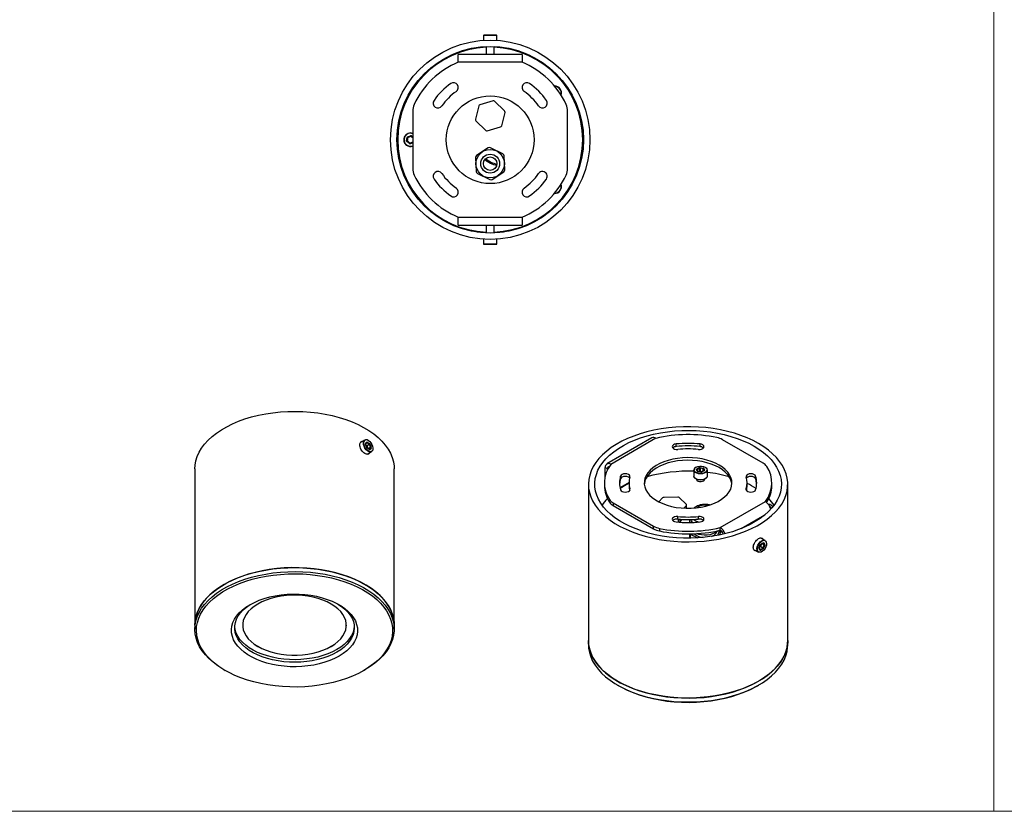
# Model space of a CAD drawing. Header units: millimetres. Extents: x -633 to 2709, y -2030 to 563.
# Tile 12 of 16: x 1480 to 2098, y -414 to 83. Entities that reach past the tile are written whole.
import ezdxf

# ---------------------------------------------------------------- set-up
doc = ezdxf.new("R2010")
doc.units = ezdxf.units.MM

msp = doc.modelspace()

# ---------------------------------------------------------------- linework, layer by layer
at = {"color": 7, "linetype": 'Continuous', "lineweight": 18}
for p, q in [((2091.03, 562.92), (2091.03, -413.54)), ((2091.03, 562.92), (2091.03, -413.54)), ((1473.8, -413.54), (2091.03, -413.54)), ((2091.03, -413.54), (2709.47, -413.54))]:
    msp.add_line(p, q, dxfattribs=at)
at = {"color": 7, "linetype": 'Continuous', "lineweight": 25}
for p, q in [((1770.96, 72.83), (1770.96, 69.89)), ((1776.83, 72.83), (1770.96, 72.83)), ((1776.76, 73.03), (1771.16, 73.03)), ((1779.26, 73.03), (1776.76, 73.03)), ((1779.46, 72.83), (1776.83, 72.83)), ((1779.46, 69.89), (1779.46, 72.83)), ((1772.71, 65.98), (1772.71, 61.07)), ((1777.71, 61.07), (1777.71, 65.98)), ((1755.21, 56.07), (1755.21, 61.07)), ((1795.21, 61.07), (1755.21, 61.07)), ((1795.21, 56.07), (1755.21, 56.07)), ((1795.21, 61.07), (1795.21, 56.07)), ((1777.01, 31.9), (1768.69, 29.5)), ((1784.22, 25.65), (1777.98, 31.66)), ((1726.66, 25.44), (1726.66, -10.38)), ((1767.99, 28.78), (1765.91, 20.37)), ((1823.75, -10.38), (1823.75, 25.44)), ((1766.19, 19.41), (1772.43, 13.4)), ((1782.42, 16.28), (1784.5, 24.69)), ((1773.4, 13.16), (1781.72, 15.56)), ((1722.78, 6.91), (1723.08, 8.85)), ((1723.08, 6.87), (1722.78, 6.91)), ((1723.19, 6.59), (1723, 6.35)), ((1724.53, 5.12), (1723, 6.35)), ((1723.38, 8.81), (1723.08, 8.85)), ((1723.38, 8.81), (1723.08, 6.87)), ((1723.19, 6.59), (1724.72, 5.36)), ((1723.46, 9.32), (1725.29, 10.03)), ((1723.57, 9.04), (1723.46, 9.32)), ((1725.4, 9.75), (1723.57, 9.04)), ((1725.29, 10.03), (1725.4, 9.75)), ((1725.88, 9.94), (1725.7, 9.7)), ((1726.66, 8.92), (1725.7, 9.7)), ((1725.88, 9.94), (1726.66, 9.31)), ((1724.72, 5.36), (1724.53, 5.12)), ((1725.01, 5.31), (1726.66, 5.95)), ((1725.01, 5.31), (1725.12, 5.03)), ((1726.66, 5.63), (1725.12, 5.03)), ((1726.52, 5.9), (1726.66, 6.02)), ((1773.91, 2.43), (1766.66, -2.3)), ((1783.13, -1.39), (1775.41, 2.52)), ((1765.98, -3.64), (1766.46, -12.29)), ((1784.43, -11.3), (1783.95, -2.65)), ((1767.28, -13.54), (1775, -17.46)), ((1776.5, -17.37), (1783.75, -12.64)), ((1755.21, -41.01), (1795.21, -41.01)), ((1755.21, -46.01), (1755.21, -41.01)), ((1795.21, -41.01), (1795.21, -46.01)), ((1755.21, -46.01), (1795.21, -46.01)), ((1772.71, -46.01), (1772.71, -50.92)), ((1777.71, -50.92), (1777.71, -46.01)), ((1770.96, -54.83), (1770.96, -57.77)), ((1779.46, -57.77), (1779.46, -54.83)), ((1770.96, -57.77), (1775.21, -57.77)), ((1771.16, -57.97), (1775.21, -57.97)), ((1775.21, -57.77), (1779.46, -57.77)), ((1775.21, -57.97), (1779.26, -57.97)), ((1693.92, -182.3), (1693.86, -182.3)), ((1696.57, -180.77), (1693.87, -182.33)), ((1697.08, -183.11), (1697.78, -182.12)), ((1697.78, -185.39), (1697.08, -183.6)), ((1697.12, -183.4), (1697.81, -182.42)), ((1697.85, -185.4), (1697.15, -183.61)), ((1697.7, -184.39), (1697.41, -184.27)), ((1697.93, -182.45), (1697.68, -182.6)), ((1697.83, -184.12), (1699.32, -183.26)), ((1699.32, -183.26), (1697.93, -182.45)), ((1699.51, -183.48), (1698.02, -184.34)), ((1698.15, -182.09), (1699.53, -182.89)), ((1700.2, -185.27), (1699.51, -183.48)), ((1699.9, -183.35), (1700.6, -185.13)), ((1876.61, -179.44), (1848.33, -195.77)), ((1879.11, -179.68), (1850.83, -196.01)), ((1891.83, -184.85), (1891.83, -183.22)), ((1906.76, -184.85), (1906.76, -183.22)), ((1946.28, -195.16), (1920.95, -180.54)), ((1699.47, -186.51), (1698.08, -185.71)), ((1698.09, -189.7), (1700.82, -188.13)), ((1699.53, -186.64), (1698.15, -185.84)), ((1698.77, -186.1), (1700.2, -185.27)), ((1700.2, -185.52), (1698.98, -186.22)), ((1699.49, -186.52), (1699.51, -186.51)), ((1699.51, -186.51), (1700.2, -185.52)), ((1700.6, -185.62), (1699.9, -186.61)), ((1590.02, -198.86), (1590.02, -296.84)), ((1715.02, -296.84), (1715.02, -198.86)), ((1848.7, -198.87), (1847.29, -198.05)), ((1847.29, -203.5), (1847.29, -198.05)), ((1848.7, -198.87), (1849.2, -198.58)), ((1848.7, -199.56), (1848.7, -198.87)), ((1856.95, -204.99), (1856.95, -203.35)), ((1902.86, -199.57), (1902.86, -203.32)), ((1905.07, -200.24), (1904.66, -199.13)), ((1904.84, -198.8), (1906.3, -198.04)), ((1905.35, -200.38), (1904.94, -199.27)), ((1906.5, -198.41), (1905.04, -199.17)), ((1905.04, -199.17), (1905.04, -199.55)), ((1907.34, -200.84), (1905.47, -200.5)), ((1907.4, -200.79), (1905.53, -200.45)), ((1906.67, -200.39), (1906.37, -200.6)), ((1906.5, -200.13), (1906.5, -198.41)), ((1908.66, -198.72), (1906.79, -198.38)), ((1906.79, -198.38), (1906.79, -200.1)), ((1906.88, -197.97), (1908.75, -198.31)), ((1909.25, -199.99), (1907.79, -200.75)), ((1909.38, -200.01), (1907.93, -200.77)), ((1908.66, -200.29), (1908.66, -198.72)), ((1909.28, -199.96), (1908.86, -198.85)), ((1908.86, -198.85), (1908.86, -200.19)), ((1909.16, -198.57), (1909.57, -199.68)), ((1911.36, -203.32), (1911.36, -199.57)), ((1941.64, -204.99), (1941.64, -203.35)), ((1836.79, -208.48), (1836.79, -306.47)), ((1846.79, -207.66), (1846.79, -209.3)), ((1862.3, -207.36), (1856.6, -210.64)), ((1862.29, -207.66), (1862.29, -209.3)), ((1904.61, -205.33), (1904.61, -205.7)), ((1909.61, -205.7), (1909.61, -205.33)), ((1936.29, -209.3), (1936.29, -207.66)), ((1951.79, -209.3), (1951.79, -207.66)), ((1961.79, -306.47), (1961.79, -208.48)), ((1862.85, -211.97), (1862.85, -211.37)), ((1935.73, -211.97), (1935.73, -211.37)), ((1849.98, -219.7), (1849.98, -218.07)), ((1852.3, -220.17), (1877.63, -234.79)), ((1852.3, -220.17), (1852.3, -221.8)), ((1852.3, -221.8), (1877.63, -236.42)), ((1883.34, -216.99), (1880.94, -219.49)), ((1892.85, -216.59), (1884.19, -216.69)), ((1898.2, -221.15), (1893.73, -216.87)), ((1896.56, -223.46), (1898.22, -221.73)), ((1898.22, -223.53), (1898.22, -221.73)), ((1898.34, -223.53), (1898.34, -221.45)), ((1919.47, -235.64), (1947.76, -219.31)), ((1932.52, -236.27), (1947.44, -227.66)), ((1950.54, -222.49), (1950.67, -222.53)), ((1950.97, -222.83), (1950.98, -223.57)), ((1892.87, -230.33), (1892.87, -228.7)), ((1893.18, -232.23), (1893.18, -230.36)), ((1894.03, -230.44), (1894.03, -232.23)), ((1894.03, -232.23), (1895.64, -230.55)), ((1900.17, -231.51), (1900.17, -232.48)), ((1900.45, -230.65), (1900.2, -231.33)), ((1900.67, -232.16), (1901.26, -232.46)), ((1900.67, -232.16), (1900.67, -232.47)), ((1905.72, -230.33), (1905.72, -228.7)), ((1877.63, -236.42), (1877.63, -234.79)), ((1881.27, -236.13), (1881.27, -237.76)), ((1900.17, -239.6), (1900.17, -241.47)), ((1900.54, -239.6), (1900.67, -239.67)), ((1900.67, -239.67), (1905.32, -242.07)), ((1900.67, -239.67), (1900.67, -242.12)), ((1917.44, -238.02), (1917.34, -238.37)), ((1918, -240.48), (1919.13, -237.36)), ((1919.6, -238.54), (1918.96, -240.29)), ((1919.47, -237.28), (1919.47, -235.64)), ((1919.6, -238.54), (1919.6, -237.35)), ((1919.63, -238.36), (1919.63, -237.37)), ((1900.9, -242.24), (1900.67, -242.12)), ((1943.85, -248.23), (1944.55, -246.45)), ((1943.92, -248.22), (1944.61, -246.43)), ((1944.85, -246.13), (1946.24, -245.32)), ((1944.91, -245.99), (1946.3, -245.19)), ((1947.59, -243.7), (1944.95, -242.18)), ((1946.97, -246.56), (1945.53, -245.73)), ((1945.75, -245.61), (1946.97, -246.31)), ((1946.97, -246.31), (1946.27, -245.33)), ((1946.27, -248.35), (1946.97, -246.56)), ((1946.67, -245.22), (1947.36, -246.21)), ((1947.36, -246.7), (1946.67, -248.49)), ((1940.57, -249.53), (1940.69, -249.53)), ((1940.64, -249.5), (1943.34, -251.06)), ((1943.43, -250.87), (1943.17, -250.61)), ((1944.55, -249.71), (1943.85, -248.72)), ((1944.58, -249.42), (1943.89, -248.43)), ((1944.17, -247.56), (1944.47, -247.44)), ((1944.45, -249.23), (1944.7, -249.38)), ((1946.09, -248.58), (1944.6, -247.72)), ((1944.7, -249.38), (1946.09, -248.58)), ((1944.78, -247.49), (1946.27, -248.35)), ((1946.3, -248.94), (1944.91, -249.74)), ((1590.02, -296.84), (1590.02, -299.29)), ((1620.02, -296.83), (1620.02, -296.84)), ((1685.02, -296.84), (1685.02, -296.83)), ((1715.02, -299.29), (1715.02, -296.84)), ((1836.79, -306.47), (1836.79, -308.91)), ((1961.79, -308.91), (1961.79, -306.47)), ((1608.32, -324.8), (1609.03, -325.21)), ((1696.02, -325.21), (1696.73, -324.8)), ((1855.09, -334.42), (1855.8, -334.83)), ((1942.79, -334.83), (1943.49, -334.42))]:
    msp.add_line(p, q, dxfattribs=at)
at = {"color": 7, "linetype": 'Continuous', "lineweight": 25, "flags": 128}
for points in [[(1723.23, 6.77), (1723.2, 6.78), (1723.17, 6.79), (1723.14, 6.8), (1723.12, 6.82), (1723.1, 6.83), (1723.09, 6.84), (1723.08, 6.86), (1723.08, 6.87)], [(1723.23, 6.77), (1723.22, 6.74), (1723.2, 6.7), (1723.19, 6.68), (1723.18, 6.65), (1723.18, 6.63), (1723.18, 6.61), (1723.18, 6.6), (1723.19, 6.59)], [(1723.56, 8.86), (1723.52, 8.86), (1723.49, 8.85), (1723.46, 8.85), (1723.43, 8.84), (1723.41, 8.84), (1723.4, 8.83), (1723.38, 8.82), (1723.38, 8.81)], [(1723.56, 8.86), (1723.55, 8.89), (1723.55, 8.93), (1723.54, 8.96), (1723.54, 8.98), (1723.55, 9), (1723.55, 9.02), (1723.56, 9.03), (1723.57, 9.04)], [(1725.4, 9.75), (1725.41, 9.75), (1725.42, 9.75), (1725.44, 9.74), (1725.46, 9.72), (1725.47, 9.7), (1725.49, 9.68), (1725.51, 9.65), (1725.53, 9.62)], [(1725.7, 9.7), (1725.68, 9.71), (1725.67, 9.71), (1725.65, 9.7), (1725.63, 9.7), (1725.61, 9.68), (1725.58, 9.66), (1725.56, 9.64), (1725.53, 9.62)], [(1724.88, 5.44), (1724.85, 5.42), (1724.83, 5.4), (1724.8, 5.38), (1724.78, 5.36), (1724.76, 5.36), (1724.74, 5.35), (1724.73, 5.35), (1724.72, 5.36)], [(1725.01, 5.31), (1725, 5.31), (1724.99, 5.31), (1724.97, 5.32), (1724.95, 5.34), (1724.94, 5.36), (1724.92, 5.38), (1724.9, 5.41), (1724.88, 5.44)], [(1590.02, -198.86), (1590.16, -196.47), (1590.65, -193.75), (1591.5, -191.06), (1592.69, -188.42), (1594.23, -185.84), (1596.1, -183.33), (1598.3, -180.91), (1600.8, -178.6), (1603.61, -176.4), (1606.69, -174.33), (1610.03, -172.4), (1613.62, -170.62), (1617.43, -169), (1621.44, -167.55), (1625.63, -166.28), (1629.98, -165.2), (1634.45, -164.32), (1639.03, -163.63), (1643.68, -163.14), (1648.39, -162.85), (1653.12, -162.78), (1657.84, -162.91), (1662.53, -163.24), (1667.17, -163.78), (1671.73, -164.52), (1676.17, -165.46), (1680.48, -166.58), (1684.62, -167.9), (1688.59, -169.39), (1692.34, -171.05), (1695.87, -172.86), (1699.15, -174.83), (1702.17, -176.94), (1704.9, -179.17), (1707.33, -181.51), (1709.44, -183.95), (1711.23, -186.48), (1712.69, -189.08), (1713.79, -191.73), (1714.55, -194.43), (1714.95, -197.15), (1715.02, -198.86)], [(1943.49, -182.97), (1940.02, -181.11), (1936.31, -179.41), (1932.4, -177.88), (1928.3, -176.52), (1924.03, -175.35), (1919.62, -174.36), (1915.09, -173.57), (1910.47, -172.98), (1905.79, -172.6), (1901.07, -172.41), (1896.34, -172.44), (1891.62, -172.67), (1886.95, -173.11), (1882.36, -173.75), (1877.85, -174.59), (1873.48, -175.62), (1869.24, -176.84), (1865.19, -178.25), (1861.32, -179.82), (1857.68, -181.56), (1854.27, -183.45), (1851.12, -185.49), (1848.25, -187.66), (1845.66, -189.95), (1843.39, -192.34), (1841.44, -194.83), (1839.81, -197.4), (1838.53, -200.02), (1837.6, -202.7), (1837.02, -205.41), (1836.79, -208.14), (1836.93, -210.87), (1837.42, -213.58), (1838.27, -216.27), (1839.46, -218.91), (1841, -221.5), (1842.87, -224), (1845.07, -226.42), (1847.57, -228.74), (1850.37, -230.94), (1853.46, -233.01), (1856.8, -234.94), (1860.39, -236.72), (1864.2, -238.34), (1868.21, -239.78), (1872.4, -241.05), (1876.75, -242.13), (1881.22, -243.02), (1885.8, -243.71), (1890.45, -244.2), (1895.16, -244.48), (1899.88, -244.56), (1904.61, -244.43), (1909.3, -244.09), (1913.94, -243.56), (1918.49, -242.82), (1922.94, -241.88), (1927.24, -240.75), (1931.39, -239.44), (1935.36, -237.95), (1939.11, -236.29), (1942.64, -234.47), (1945.92, -232.5), (1948.94, -230.4), (1951.67, -228.17), (1954.1, -225.83), (1956.21, -223.38), (1958, -220.86), (1959.45, -218.26), (1960.56, -215.6), (1961.32, -212.91), (1961.72, -210.19), (1961.77, -207.46), (1961.45, -204.73), (1960.78, -202.03), (1959.76, -199.36), (1958.4, -196.75), (1956.69, -194.2), (1954.65, -191.74), (1952.3, -189.37), (1949.65, -187.11), (1946.7, -184.97), (1943.49, -182.97)], [(1940.66, -184.6), (1943.74, -186.52), (1946.55, -188.58), (1949.08, -190.75), (1951.31, -193.03), (1953.23, -195.41), (1954.82, -197.86), (1956.08, -200.37), (1957, -202.94), (1957.57, -205.54), (1957.79, -208.15), (1957.66, -210.77), (1957.17, -213.37), (1956.34, -215.95), (1955.17, -218.48), (1953.66, -220.95), (1951.82, -223.34), (1949.67, -225.65), (1947.21, -227.85), (1944.47, -229.94), (1941.45, -231.89), (1938.18, -233.71), (1934.68, -235.37), (1930.96, -236.87), (1927.06, -238.21), (1922.98, -239.36), (1918.77, -240.33), (1914.43, -241.1), (1910.01, -241.68), (1905.52, -242.06), (1900.99, -242.24), (1896.46, -242.21), (1891.94, -241.98), (1887.46, -241.55), (1883.06, -240.93), (1878.75, -240.1), (1874.57, -239.09), (1870.53, -237.89), (1866.67, -236.51), (1863.01, -234.97), (1859.56, -233.27), (1856.35, -231.42), (1853.4, -229.43), (1850.73, -227.31), (1848.35, -225.08), (1846.27, -222.75), (1844.52, -220.34), (1843.09, -217.85), (1842, -215.31), (1841.26, -212.73), (1840.86, -210.12), (1840.82, -207.5), (1841.12, -204.89), (1841.78, -202.29), (1842.79, -199.74), (1844.13, -197.24), (1845.8, -194.8), (1847.8, -192.45), (1850.11, -190.2), (1852.71, -188.05), (1855.59, -186.03), (1858.74, -184.14), (1862.13, -182.4), (1865.74, -180.82), (1869.55, -179.4), (1873.55, -178.16), (1877.69, -177.09), (1881.97, -176.22), (1886.35, -175.55), (1890.81, -175.07), (1895.32, -174.79), (1899.86, -174.71), (1904.39, -174.84), (1908.89, -175.17), (1913.33, -175.7), (1917.69, -176.42), (1921.94, -177.34), (1926.05, -178.45), (1930, -179.74), (1933.77, -181.2), (1937.33, -182.82), (1940.66, -184.6)], [(1700.82, -188.13), (1700.74, -188.17), (1700, -188.33), (1699.15, -188.14), (1698.25, -187.62), (1697.39, -186.82), (1696.65, -185.81), (1696.1, -184.68), (1695.77, -183.53), (1695.7, -182.46), (1695.9, -181.56), (1696.35, -180.93), (1696.57, -180.77)], [(1700.66, -187.97), (1700.08, -188.06), (1699.27, -187.88), (1698.41, -187.39), (1697.6, -186.63), (1696.89, -185.67), (1696.36, -184.59), (1696.05, -183.49), (1695.98, -182.47), (1696.17, -181.62), (1696.6, -181.01), (1696.87, -180.83)], [(1697.08, -183.6), (1697.12, -183.6), (1697.14, -183.6), (1697.15, -183.61), (1697.15, -183.61)], [(1697.81, -182.42), (1697.82, -182.41), (1697.82, -182.41)], [(1698.84, -181.06), (1699.68, -181.69), (1700.45, -182.57), (1701.08, -183.6), (1701.51, -184.7), (1701.7, -185.77), (1701.63, -186.71), (1701.32, -187.45), (1700.79, -187.91), (1700.66, -187.97)], [(1891.83, -183.22), (1890.85, -183.42), (1890.05, -183.81), (1889.53, -184.33), (1889.35, -184.92), (1889.53, -185.52), (1890.05, -186.04), (1890.85, -186.42), (1891.83, -186.63), (1892.87, -186.63)], [(1905.72, -186.63), (1906.76, -186.63), (1907.74, -186.42), (1908.54, -186.04), (1909.06, -185.52), (1909.24, -184.92), (1909.06, -184.33), (1908.54, -183.81), (1907.74, -183.42), (1906.76, -183.22)], [(1697.78, -185.39), (1697.81, -185.39), (1697.83, -185.39), (1697.84, -185.4), (1697.85, -185.4)], [(1918.74, -196.44), (1916.39, -195.23), (1913.83, -194.19), (1911.07, -193.32), (1908.16, -192.64), (1905.14, -192.15), (1902.04, -191.87), (1898.9, -191.79), (1895.77, -191.92), (1892.68, -192.25), (1889.68, -192.79), (1886.81, -193.52), (1884.1, -194.43), (1881.58, -195.52), (1879.3, -196.76), (1877.28, -198.15), (1875.54, -199.66), (1874.12, -201.28), (1873.02, -202.97), (1872.26, -204.73), (1871.86, -206.53), (1871.82, -208.34), (1872.13, -210.15), (1872.8, -211.92), (1873.81, -213.63), (1875.16, -215.27), (1876.82, -216.81), (1878.77, -218.23), (1880.99, -219.51), (1883.45, -220.64), (1886.11, -221.6), (1888.95, -222.37), (1891.92, -222.96), (1894.99, -223.34), (1898.11, -223.52), (1901.25, -223.5), (1904.37, -223.27), (1907.42, -222.83), (1910.36, -222.2), (1913.16, -221.37), (1915.77, -220.37), (1918.17, -219.21), (1920.33, -217.89), (1922.21, -216.44), (1923.79, -214.87), (1925.06, -213.21), (1925.99, -211.48), (1926.57, -209.7), (1926.79, -207.89), (1926.65, -206.08), (1926.16, -204.29), (1925.32, -202.54), (1924.14, -200.86), (1922.64, -199.27), (1920.83, -197.79), (1918.74, -196.44)], [(1918.74, -198.07), (1916.39, -196.86), (1913.83, -195.82), (1911.07, -194.95), (1908.16, -194.27), (1905.14, -193.78), (1902.04, -193.5), (1898.9, -193.42), (1895.77, -193.55), (1892.68, -193.89), (1889.68, -194.42), (1886.81, -195.15), (1884.1, -196.07), (1881.58, -197.15), (1879.3, -198.4), (1877.28, -199.78), (1875.54, -201.29), (1874.12, -202.91), (1873.02, -204.61), (1872.26, -206.37), (1871.86, -208.16), (1871.83, -208.48)], [(1904.4, -197.67), (1905.4, -197.29), (1906.56, -197.09), (1907.77, -197.1), (1908.92, -197.31), (1909.9, -197.71), (1910.65, -198.26), (1911.07, -198.91), (1911.15, -199.61), (1911.13, -199.68)], [(1862.85, -203.95), (1862.85, -203.35), (1862.5, -202.79), (1861.83, -202.33), (1860.93, -202.03), (1859.9, -201.92), (1858.87, -202.03), (1857.97, -202.33), (1857.3, -202.79), (1856.95, -203.35)], [(1862.67, -204.62), (1862.5, -204.42), (1861.83, -203.96), (1860.93, -203.66), (1859.9, -203.56), (1858.87, -203.66), (1857.97, -203.96), (1857.3, -204.42), (1856.95, -204.99)], [(1911.36, -199.57), (1911.35, -199.78), (1911.05, -200.49), (1910.4, -201.12), (1909.46, -201.61), (1908.32, -201.92), (1907.06, -202.02), (1905.81, -201.9), (1904.68, -201.58), (1903.76, -201.07), (1903.14, -200.44), (1902.87, -199.72), (1902.86, -199.57)], [(1911.36, -203.32), (1911.35, -203.54), (1911.05, -204.25), (1910.4, -204.88), (1909.46, -205.37), (1908.32, -205.68), (1907.06, -205.78), (1905.81, -205.66), (1904.68, -205.33), (1903.76, -204.83), (1903.14, -204.19), (1902.87, -203.48), (1902.86, -203.32)], [(1911.13, -199.68), (1910.87, -200.29), (1910.25, -200.88), (1909.35, -201.35), (1908.26, -201.65), (1907.06, -201.74), (1905.87, -201.63), (1904.79, -201.32), (1903.92, -200.84), (1903.33, -200.23), (1903.07, -199.55), (1903.06, -199.36)], [(1911.15, -203.67), (1911.15, -203.69), (1910.87, -204.37), (1910.25, -204.97), (1909.35, -205.44), (1908.26, -205.73), (1907.06, -205.83), (1905.87, -205.71), (1904.79, -205.4), (1903.92, -204.92), (1903.33, -204.32), (1903.14, -203.93)], [(1905.47, -200.5), (1905.49, -200.47), (1905.51, -200.45), (1905.53, -200.44), (1905.53, -200.45)], [(1907.34, -200.84), (1907.36, -200.81), (1907.38, -200.8), (1907.39, -200.79), (1907.4, -200.79)], [(1926.75, -208.38), (1926.65, -207.71), (1926.16, -205.92), (1925.32, -204.18), (1924.14, -202.5), (1922.64, -200.91), (1920.83, -199.42), (1918.74, -198.07)], [(1941.64, -203.35), (1941.28, -202.79), (1940.61, -202.33), (1939.71, -202.03), (1938.68, -201.92), (1937.66, -202.03), (1936.76, -202.33), (1936.09, -202.79), (1935.73, -203.35), (1935.73, -203.95)], [(1941.64, -204.99), (1941.28, -204.42), (1940.61, -203.96), (1939.71, -203.66), (1938.68, -203.56), (1937.66, -203.66), (1936.76, -203.96), (1936.09, -204.42), (1935.91, -204.62)], [(1904.51, -205.28), (1904.58, -205.63), (1904.97, -206.13), (1905.64, -206.52), (1906.52, -206.75), (1907.47, -206.77), (1908.38, -206.6), (1909.11, -206.24), (1909.58, -205.76), (1909.71, -205.28)], [(1856.95, -211.97), (1857.3, -212.54), (1857.97, -213), (1858.87, -213.3), (1859.9, -213.41), (1860.93, -213.3), (1861.83, -213), (1862.5, -212.54), (1862.85, -211.97), (1862.85, -211.37)], [(1935.73, -211.37), (1935.73, -211.97), (1936.09, -212.54), (1936.76, -213), (1937.66, -213.3), (1938.68, -213.41), (1939.71, -213.3), (1940.61, -213), (1941.28, -212.54), (1941.64, -211.97)], [(1892.87, -228.7), (1891.83, -228.7), (1890.85, -228.9), (1890.05, -229.29), (1889.53, -229.81), (1889.35, -230.4), (1889.53, -231), (1890.05, -231.52), (1890.85, -231.9), (1891.83, -232.11)], [(1894.03, -232.23), (1893.96, -232.29), (1893.96, -232.3)], [(1902.08, -232.44), (1901.37, -231.48), (1901.05, -230.63)], [(1906.76, -232.11), (1907.74, -231.9), (1908.54, -231.52), (1909.06, -231), (1909.24, -230.4), (1909.06, -229.81), (1908.54, -229.29), (1907.74, -228.9), (1906.76, -228.7), (1905.72, -228.7)], [(1917.8, -237.66), (1917.2, -238.22), (1916.02, -239.01), (1914.59, -239.65), (1912.96, -240.1), (1911.21, -240.36), (1909.41, -240.41), (1907.63, -240.24), (1905.94, -239.88), (1904.69, -239.44)], [(1919.63, -238.36), (1919.62, -238.42), (1919.6, -238.54)], [(1943.34, -251.06), (1942.86, -250.62), (1942.54, -249.85), (1942.47, -248.85), (1942.67, -247.73), (1943.12, -246.58), (1943.77, -245.49), (1944.58, -244.58), (1945.47, -243.91)], [(1943.17, -250.61), (1943.13, -250.55), (1942.82, -249.81), (1942.75, -248.87), (1942.94, -247.8), (1943.37, -246.7), (1943.99, -245.66), (1944.76, -244.79), (1945.61, -244.16)], [(1947.66, -243.98), (1947.85, -244.11), (1948.27, -244.72), (1948.46, -245.57), (1948.4, -246.59), (1948.09, -247.69), (1947.56, -248.77), (1946.85, -249.73), (1946.03, -250.49), (1945.18, -250.98), (1944.36, -251.16), (1943.66, -251.01), (1943.43, -250.87)], [(1944.61, -246.43), (1944.61, -246.43), (1944.6, -246.44), (1944.58, -246.45), (1944.55, -246.45)], [(1943.85, -248.23), (1943.88, -248.24), (1943.91, -248.23), (1943.92, -248.22), (1943.92, -248.22)], [(1590.02, -296.84), (1590.16, -294.45), (1590.65, -291.74), (1591.5, -289.05), (1592.69, -286.41), (1594.23, -283.83), (1596.1, -281.32), (1598.3, -278.9), (1600.8, -276.58), (1603.61, -274.38), (1606.69, -272.31), (1610.03, -270.38), (1613.62, -268.6), (1617.43, -266.98), (1621.44, -265.54), (1625.63, -264.27), (1629.98, -263.19), (1634.45, -262.3), (1639.03, -261.61), (1643.68, -261.12), (1648.39, -260.84), (1653.12, -260.76), (1657.84, -260.89), (1662.53, -261.23), (1667.17, -261.76), (1671.73, -262.5), (1676.17, -263.44), (1680.48, -264.57), (1684.62, -265.88), (1688.59, -267.37), (1692.34, -269.03), (1695.87, -270.85), (1699.15, -272.82), (1702.17, -274.92), (1704.9, -277.15), (1707.33, -279.49), (1709.44, -281.94), (1711.23, -284.46), (1712.69, -287.06), (1713.79, -289.72), (1714.55, -292.41), (1714.95, -295.13), (1715.02, -296.84)], [(1608.32, -324.8), (1607.5, -324.32), (1604.35, -322.28), (1601.48, -320.11), (1598.9, -317.82), (1596.62, -315.43), (1594.67, -312.94), (1593.05, -310.37), (1591.76, -307.75), (1590.83, -305.07), (1590.25, -302.36), (1590.03, -299.63), (1590.16, -296.9), (1590.65, -294.19), (1591.5, -291.5), (1592.69, -288.86), (1594.23, -286.27), (1596.1, -283.77), (1598.3, -281.35), (1600.8, -279.03), (1603.61, -276.83), (1606.69, -274.76), (1610.03, -272.83), (1613.62, -271.05), (1617.43, -269.43), (1621.44, -267.99), (1625.63, -266.72), (1629.98, -265.64), (1634.45, -264.75), (1639.03, -264.06), (1643.68, -263.57), (1648.39, -263.29), (1653.12, -263.21), (1657.84, -263.34), (1662.53, -263.68), (1667.17, -264.21), (1671.73, -264.95), (1676.17, -265.89), (1680.48, -267.02), (1684.62, -268.33), (1688.59, -269.82), (1692.34, -271.48), (1695.87, -273.3), (1699.15, -275.27), (1702.17, -277.37), (1704.9, -279.6), (1707.33, -281.94), (1709.44, -284.39), (1711.23, -286.91), (1712.69, -289.51), (1713.79, -292.17), (1714.55, -294.86), (1714.95, -297.58), (1715, -300.31), (1714.69, -303.04), (1714.02, -305.74), (1713, -308.41), (1711.63, -311.02), (1709.92, -313.57), (1707.89, -316.03), (1705.53, -318.4), (1702.88, -320.66), (1699.93, -322.8), (1696.72, -324.8), (1696.72, -324.8)], [(1696.01, -325.21), (1692.6, -327.04), (1688.95, -328.71), (1685.1, -330.22), (1681.06, -331.55), (1676.86, -332.71), (1672.52, -333.68), (1668.07, -334.46), (1663.52, -335.04), (1658.91, -335.42), (1654.27, -335.6), (1649.62, -335.57), (1644.98, -335.34), (1640.38, -334.91), (1635.86, -334.28), (1631.43, -333.46), (1627.12, -332.44), (1622.96, -331.24), (1618.96, -329.86), (1615.16, -328.31), (1611.57, -326.6), (1608.22, -324.73), (1605.12, -322.73), (1602.3, -320.59), (1599.76, -318.34), (1597.52, -315.98), (1595.59, -313.54), (1594, -311.01), (1592.74, -308.43), (1591.82, -305.79), (1591.25, -303.13), (1591.03, -300.44), (1591.16, -297.76), (1591.64, -295.08), (1592.47, -292.44), (1593.65, -289.84), (1595.16, -287.3), (1597.01, -284.83), (1599.17, -282.45), (1601.63, -280.17), (1604.39, -278.01), (1607.42, -275.97), (1610.71, -274.07), (1614.24, -272.32), (1617.99, -270.73), (1621.94, -269.3), (1626.07, -268.06), (1630.34, -266.99), (1634.74, -266.12), (1639.24, -265.44), (1643.82, -264.96), (1648.45, -264.68), (1653.11, -264.6), (1657.76, -264.73), (1662.37, -265.06), (1666.94, -265.59), (1671.42, -266.32), (1675.79, -267.24), (1680.03, -268.35), (1684.11, -269.64), (1688.01, -271.11), (1691.71, -272.74), (1695.18, -274.53), (1698.41, -276.47), (1701.37, -278.54), (1704.06, -280.73), (1706.45, -283.04), (1708.53, -285.44), (1710.29, -287.93), (1711.72, -290.49), (1712.81, -293.1), (1713.56, -295.75), (1713.96, -298.43), (1714, -301.11), (1713.69, -303.8), (1713.03, -306.46), (1712.03, -309.08), (1710.68, -311.65), (1709, -314.16), (1707, -316.58), (1704.69, -318.91), (1702.07, -321.14), (1699.18, -323.24), (1696.01, -325.21)], [(1715.02, -296.84), (1715.02, -296.5), (1714.8, -293.77), (1714.22, -291.06), (1713.28, -288.38), (1712, -285.76), (1710.38, -283.19), (1708.43, -280.7), (1706.15, -278.31), (1703.57, -276.02), (1700.7, -273.85), (1697.55, -271.81), (1694.14, -269.92), (1690.49, -268.18), (1686.63, -266.61), (1682.57, -265.2), (1678.34, -263.98), (1673.96, -262.95), (1669.46, -262.11), (1664.86, -261.47), (1660.19, -261.03), (1655.48, -260.8), (1650.75, -260.77), (1646.03, -260.96), (1641.35, -261.34), (1636.73, -261.93), (1632.2, -262.72), (1627.79, -263.71), (1623.52, -264.88), (1619.42, -266.24), (1615.5, -267.77), (1611.8, -269.47), (1608.33, -271.33)], [(1608.33, -271.33), (1605.11, -273.33), (1602.17, -275.47), (1599.51, -277.73), (1597.16, -280.1), (1595.13, -282.56), (1593.42, -285.11), (1592.05, -287.72), (1591.03, -290.39), (1590.36, -293.09), (1590.05, -295.82), (1590.02, -296.84)], [(1680.45, -316.23), (1677.67, -317.69), (1674.66, -318.99), (1671.45, -320.12), (1668.07, -321.07), (1664.55, -321.83), (1660.92, -322.39), (1657.21, -322.75), (1653.46, -322.9), (1649.71, -322.85), (1645.97, -322.59), (1642.3, -322.13), (1638.72, -321.47), (1635.26, -320.62), (1631.97, -319.58), (1628.85, -318.36), (1625.95, -316.98), (1623.3, -315.44), (1620.9, -313.77), (1618.8, -311.97), (1616.99, -310.07), (1615.51, -308.08), (1614.37, -306.01), (1613.57, -303.89), (1613.12, -301.73), (1613.04, -299.56), (1613.3, -297.4), (1613.93, -295.26), (1614.9, -293.16), (1616.21, -291.13), (1617.86, -289.18), (1619.81, -287.33), (1622.06, -285.59), (1624.59, -283.98), (1627.37, -282.52), (1630.38, -281.22), (1633.59, -280.09), (1636.97, -279.14), (1640.5, -278.39), (1644.13, -277.82), (1647.83, -277.46), (1651.58, -277.31), (1655.34, -277.36), (1659.07, -277.62), (1662.75, -278.08), (1666.33, -278.74), (1669.78, -279.6), (1673.08, -280.64), (1676.2, -281.85), (1679.09, -283.23), (1681.75, -284.77), (1684.15, -286.44), (1686.25, -288.24), (1688.05, -290.14), (1689.53, -292.14), (1690.68, -294.2), (1691.48, -296.32), (1691.92, -298.48), (1692.01, -300.65), (1691.74, -302.81), (1691.12, -304.95), (1690.15, -307.05), (1688.83, -309.08), (1687.19, -311.03), (1685.24, -312.89), (1682.98, -314.62), (1680.45, -316.23)], [(1679.04, -313.78), (1676.36, -315.19), (1673.45, -316.44), (1670.35, -317.52), (1667.08, -318.42), (1663.68, -319.14), (1660.17, -319.67), (1656.59, -319.99), (1652.98, -320.12), (1649.36, -320.04), (1645.76, -319.77), (1642.24, -319.29), (1638.8, -318.62), (1635.5, -317.76), (1632.35, -316.72), (1629.4, -315.51), (1626.66, -314.15), (1624.16, -312.63), (1621.92, -310.99), (1619.97, -309.22), (1618.33, -307.36), (1617, -305.41), (1616.01, -303.4), (1615.35, -301.34), (1615.05, -299.26), (1615.09, -297.17), (1615.49, -295.09), (1616.22, -293.04), (1617.3, -291.04), (1618.71, -289.11), (1620.43, -287.27), (1622.45, -285.54), (1624.76, -283.92), (1625.31, -283.58)], [(1629.54, -283.57), (1627.27, -285.03), (1625.27, -286.62), (1623.57, -288.32), (1622.18, -290.12), (1621.13, -291.98), (1620.42, -293.91), (1620.07, -295.86), (1620.07, -297.82), (1620.42, -299.78), (1621.13, -301.7), (1622.18, -303.56), (1623.57, -305.36), (1625.27, -307.06), (1627.27, -308.65), (1629.54, -310.11), (1632.07, -311.42), (1634.82, -312.58), (1637.77, -313.56), (1640.88, -314.36), (1644.11, -314.96), (1647.44, -315.37), (1650.82, -315.58), (1654.23, -315.58), (1657.61, -315.37), (1660.94, -314.96), (1664.17, -314.36), (1667.28, -313.56), (1670.22, -312.58), (1672.98, -311.42), (1675.51, -310.11), (1677.78, -308.65), (1679.78, -307.06), (1681.48, -305.36), (1682.87, -303.56), (1683.92, -301.7), (1684.62, -299.78), (1684.98, -297.82), (1684.98, -295.86), (1684.62, -293.91), (1683.92, -291.98), (1682.87, -290.12), (1681.48, -288.32), (1679.78, -286.62), (1677.78, -285.03), (1675.51, -283.57), (1672.98, -282.26), (1670.22, -281.11), (1667.28, -280.12), (1664.17, -279.32), (1660.94, -278.72), (1657.61, -278.31), (1654.23, -278.1), (1650.82, -278.1), (1647.44, -278.31), (1644.11, -278.72), (1640.88, -279.32), (1637.77, -280.12), (1634.82, -281.11), (1632.07, -282.26), (1629.54, -283.57)], [(1679.73, -283.58), (1682.04, -285.12), (1684.14, -286.83), (1685.94, -288.65), (1687.42, -290.55), (1688.59, -292.53), (1689.41, -294.57), (1689.89, -296.64), (1690.02, -298.73), (1689.8, -300.82), (1689.24, -302.89), (1688.33, -304.91), (1687.08, -306.88), (1685.52, -308.76), (1683.64, -310.55), (1681.48, -312.23), (1679.04, -313.78)], [(1679.04, -312.15), (1676.36, -313.55), (1673.45, -314.8), (1670.35, -315.89), (1667.08, -316.79), (1663.68, -317.51), (1660.17, -318.03), (1656.59, -318.36), (1652.98, -318.49), (1649.36, -318.41), (1645.76, -318.13), (1642.24, -317.66), (1638.8, -316.99), (1635.5, -316.13), (1632.35, -315.09), (1629.4, -313.88), (1626.66, -312.51), (1624.16, -311), (1621.92, -309.35), (1619.97, -307.59), (1618.33, -305.72), (1617, -303.78), (1616.01, -301.77), (1615.35, -299.71), (1615.05, -297.66)], [(1620.02, -296.83), (1620.07, -297.81), (1620.42, -299.77), (1621.13, -301.69), (1622.18, -303.56), (1623.57, -305.35), (1625.27, -307.05), (1627.27, -308.64), (1629.54, -310.1), (1632.07, -311.41), (1634.82, -312.57), (1637.77, -313.55), (1640.88, -314.35), (1644.11, -314.95), (1647.44, -315.36), (1650.82, -315.57), (1654.23, -315.57), (1657.61, -315.36), (1660.94, -314.95), (1664.17, -314.35), (1667.28, -313.55), (1670.22, -312.57), (1672.98, -311.41), (1675.51, -310.1), (1677.78, -308.64), (1679.78, -307.05), (1681.48, -305.35), (1682.87, -303.56), (1683.92, -301.69), (1684.62, -299.77), (1684.98, -297.81), (1685.02, -296.83)], [(1690, -297.66), (1689.8, -299.19), (1689.24, -301.26), (1688.33, -303.28), (1687.08, -305.25), (1685.52, -307.13), (1683.64, -308.92), (1681.48, -310.6), (1679.04, -312.15)], [(1836.79, -306.47), (1836.93, -308.85), (1837.42, -311.57), (1838.27, -314.26), (1839.46, -316.9), (1841, -319.48), (1842.87, -321.99), (1845.07, -324.41), (1847.57, -326.72), (1850.37, -328.92), (1853.46, -330.99), (1856.8, -332.93), (1860.39, -334.7), (1864.2, -336.32), (1868.21, -337.77), (1872.4, -339.04), (1876.75, -340.12), (1881.22, -341), (1885.8, -341.69), (1890.45, -342.18), (1895.16, -342.47), (1899.88, -342.54), (1904.61, -342.41), (1909.3, -342.08), (1913.94, -341.54), (1918.49, -340.8), (1922.94, -339.86), (1927.24, -338.74), (1931.39, -337.42), (1935.36, -335.93), (1939.11, -334.27), (1942.64, -332.46), (1945.92, -330.49), (1948.94, -328.38), (1951.67, -326.15), (1954.1, -323.81), (1956.21, -321.37), (1958, -318.84), (1959.45, -316.24), (1960.56, -313.59), (1961.32, -310.89), (1961.72, -308.17), (1961.79, -306.47)], [(1855.1, -331.98), (1851.88, -329.98), (1848.94, -327.84), (1846.28, -325.58), (1843.93, -323.21), (1841.89, -320.74), (1840.19, -318.2), (1838.82, -315.58), (1837.8, -312.92), (1837.13, -310.21), (1836.82, -307.49), (1836.79, -306.47)], [(1961.79, -306.47), (1961.79, -306.81), (1961.57, -309.53), (1960.98, -312.24), (1960.05, -314.92), (1958.77, -317.55), (1957.15, -320.11), (1955.19, -322.6), (1952.92, -325), (1950.34, -327.28), (1947.46, -329.45), (1944.31, -331.49), (1940.91, -333.38), (1937.26, -335.12), (1933.4, -336.7), (1929.34, -338.1), (1925.11, -339.32), (1920.73, -340.36), (1916.23, -341.2), (1911.63, -341.84), (1906.96, -342.27), (1902.25, -342.51), (1897.52, -342.53), (1892.8, -342.35), (1888.12, -341.96), (1883.5, -341.37), (1878.97, -340.58), (1874.56, -339.6), (1870.29, -338.43), (1866.18, -337.07), (1862.27, -335.53), (1858.57, -333.83), (1855.1, -331.98)], [(1836.79, -308.91), (1836.93, -311.3), (1837.42, -314.02), (1838.27, -316.71), (1839.46, -319.35), (1841, -321.93), (1842.87, -324.44), (1845.07, -326.86), (1847.57, -329.17), (1850.37, -331.37), (1853.46, -333.44), (1856.8, -335.37), (1860.39, -337.15), (1864.2, -338.77), (1868.21, -340.22), (1872.4, -341.49), (1876.75, -342.57), (1881.22, -343.45), (1885.8, -344.14), (1890.45, -344.63), (1895.16, -344.92), (1899.88, -344.99), (1904.61, -344.86), (1909.3, -344.53), (1913.94, -343.99), (1918.49, -343.25), (1922.94, -342.31), (1927.24, -341.19), (1931.39, -339.87), (1935.36, -338.38), (1939.11, -336.72), (1942.64, -334.91), (1945.92, -332.94), (1948.94, -330.83), (1951.67, -328.6), (1954.1, -326.26), (1956.21, -323.82), (1958, -321.29), (1959.45, -318.69), (1960.56, -316.04), (1961.32, -313.34), (1961.72, -310.62), (1961.79, -308.91)], [(1855.8, -334.83), (1857.48, -335.77), (1861.01, -337.52), (1864.76, -339.11), (1868.71, -340.53), (1872.83, -341.78), (1877.11, -342.84), (1881.51, -343.72), (1886.01, -344.4), (1890.59, -344.88), (1895.22, -345.16), (1899.87, -345.23), (1904.52, -345.11), (1909.14, -344.78), (1913.71, -344.25), (1918.19, -343.52), (1922.56, -342.6), (1926.8, -341.49), (1930.88, -340.19), (1934.78, -338.73), (1938.48, -337.1), (1941.95, -335.31), (1942.79, -334.83)]]:
    msp.add_lwpolyline(points, dxfattribs=at)
at = {"color": 7, "linetype": 'Continuous', "lineweight": 25}
for centre, radius in [((1775.21, 7.53), 62.5), ((1775.21, 7.53), 58.5), ((1775.21, 7.53), 27.5), ((1775.21, -7.47), 8.93), ((1775.21, -7.47), 5.93), ((1775.21, -7.47), 4.25)]:
    msp.add_circle(centre, radius, dxfattribs=at)
for centre, radius, start, end in [((1771.16, 72.83), 0.2, 90, 180), ((1779.26, 72.83), 0.2, 0, 90), ((1775.21, 7.53), 58.25, 92.4598, 267.5402), ((1775.21, 7.53), 58, 92.47041, 180), ((1775.21, 7.53), 58.25, 0, 87.5402), ((1775.21, 7.53), 58, 272.47041, 87.52959), ((1775.21, 7.53), 52.5, 112.39269, 155.07391), ((1775.21, 7.53), 52.5, 24.92609, 67.60731), ((1752.26, 40.3), 3, 305, 125), ((1798.15, 40.3), 3, 55, 235), ((1775.21, 7.53), 43, 125, 145), ((1775.21, 7.53), 37, 125, 145), ((1775.21, 7.53), 37, 35, 55), ((1775.21, 7.53), 43, 35, 55), ((1815.66, 36.92), 4.25, 340.08631, 91.91369), ((1815.66, 36.92), 4.05, 342.31442, 89.68558), ((1742.44, 30.47), 3, 145, 325), ((1777.29, 30.94), 1, 46.09472, 106.09472), ((1807.97, 30.47), 3, 215, 35), ((1736.66, 25.44), 10, 155.07391, 180), ((1768.97, 28.54), 1, 106.09472, 166.09472), ((1783.53, 24.93), 1, 346.09472, 46.09472), ((1813.75, 25.44), 10, 0, 24.92609), ((1766.88, 20.13), 1, 166.09472, 226.09472), ((1773.12, 14.12), 1, 226.09472, 286.09472), ((1781.44, 16.52), 1, 286.09472, 346.09472), ((1775.21, 7.53), 58, 180, 267.52959), ((1725.21, 7.53), 4.25, 69.92545, 231.15762), ((1725.21, 7.53), 4.05, 68.88797, 231.15762), ((1723.37, 6.82), 0.6, 171.15762, 231.15762), ((1723.37, 6.82), 0.3, 171.15762, 231.15762), ((1723.68, 8.76), 0.6, 111.15762, 171.15762), ((1723.68, 8.76), 0.3, 111.15762, 171.15762), ((1725.51, 9.47), 0.6, 51.15762, 111.15762), ((1725.51, 9.47), 0.3, 51.15762, 111.15762), ((1775.21, 7.53), 58.25, 272.4598, 0), ((1725.21, 7.53), 4.25, 231.15762, 290.07455), ((1725.21, 7.53), 4.05, 231.15762, 291.11203), ((1724.9, 5.59), 0.6, 231.15762, 291.15762), ((1724.9, 5.59), 0.3, 231.15762, 291.15762), ((1774.73, 1.18), 1.5, 63.15762, 123.15762), ((1767.48, -3.56), 1.5, 123.15762, 183.15762), ((1786.41, 15.34), 25, 234.21215, 253.46183), ((1786.41, 15.34), 24.27, 234.38717, 253.28681), ((1782.46, -2.73), 1.5, 3.15762, 63.15762), ((1736.66, -10.38), 10, 180, 204.92609), ((1767.96, -12.21), 1.5, 183.15762, 243.15762), ((1782.93, -11.38), 1.5, 303.15762, 3.15762), ((1813.75, -10.38), 10, 335.07391, 0), ((1775.21, 7.53), 52.5, 204.92609, 247.60731), ((1742.44, -15.41), 3, 35, 215), ((1775.21, 7.53), 43, 215, 235), ((1775.21, 7.53), 37, 215, 235), ((1775.68, -16.12), 1.5, 243.15762, 303.15762), ((1775.21, 7.53), 52.5, 292.39269, 335.07391), ((1775.21, 7.53), 37, 305, 325), ((1775.21, 7.53), 43, 305, 325), ((1807.97, -15.41), 3, 325, 145), ((1752.26, -25.24), 3, 235, 55), ((1798.15, -25.24), 3, 125, 305), ((1815.66, -21.86), 4.25, 268.08631, 19.91369), ((1815.66, -21.86), 4.05, 270.31442, 17.68558), ((1771.16, -57.77), 0.2, 180, 270), ((1779.26, -57.77), 0.2, 270, 0), ((1899.31, -265.72), 88.37, 78.24809, 103.21457), ((1697.46, -182.65), 2.08, 53.51373, 115.17581), ((1697.65, -182.68), 2.01, 53.72405, 113.03547), ((1697.57, -183.35), 0.548, 153.43643, 206.56357), ((1696.91, -183.28), 0.24, 328.31795, 44.61349), ((1698.3, -184.51), 0.61, 140.15461, 169.10206), ((1696.93, -178.16), 6.28, 277.05618, 279.95761), ((1697.98, -182.29), 0.264, 50.75183, 139.4672), ((1697.59, -182.29), 0.251, 332.94761, 42.93252), ((1697.84, -182.59), 0.159, 55.258, 105.93508), ((1697.58, -184.5), 0.46, 20.22711, 57.36203), ((1697.69, -182.07), 0.461, 302.60548, 357.39452), ((1699.07, -182.87), 0.461, 302.60548, 357.39452), ((1699.07, -183.64), 0.46, 20.22711, 57.36203), ((1700.08, -184.48), 1.14, 98.77793, 119.89046), ((1699.04, -183.66), 0.921, 20.22711, 57.36203), ((1700.77, -186.27), 1.14, 98.77793, 119.89046), ((1700.11, -185.38), 0.548, 333.43643, 26.56357), ((1877.65, -181.73), 2.51, 54.38242, 114.30712), ((1891.96, -188.15), 3.31, 92.31638, 133.09449), ((1899.29, -256.89), 74.05, 84.21243, 95.78757), ((1899.29, -258.52), 74.05, 84.21243, 95.78757), ((1906.63, -188.15), 3.31, 46.90551, 87.68362), ((1914.88, -191.42), 12.46, 60.82924, 78.7336), ((1698.64, -185.07), 0.921, 200.22711, 237.36203), ((1698, -185.83), 0.151, 354.37962, 54.30196), ((1699.39, -186.63), 0.144, 352.74417, 55.94365), ((1699.64, -186.8), 0.326, 36.02569, 113.97204), ((1699.7, -186.44), 0.264, 230.75183, 319.4672), ((1699.95, -185.4), 0.274, 333.43643, 26.56357), ((1700.33, -185.82), 0.326, 36.02569, 113.97204), ((1899.29, -250.02), 63.71, 84.21243, 95.78757), ((1865.76, -207.63), 18.92, 142.12015, 213.49283), ((1849.45, -197.71), 2.18, 50.79671, 189.21404), ((1849.98, -198.65), 1.3, 92.76265, 189.68326), ((1943.13, -200.97), 6.61, 34.15666, 61.56123), ((1932.83, -207.7), 18.92, 322.12015, 33.49283), ((1870.88, -207.66), 14.58, 162.807, 197.193), ((1899.15, -296.01), 95.71, 87.77702, 105.55223), ((1905.04, -199.79), 2.19, 110.86799, 174.05545), ((1905.15, -199.64), 2.1, 111.03429, 172.44845), ((1904.93, -199.07), 0.278, 108.1474, 193.56675), ((1904.71, -199.38), 0.256, 25.73696, 101.28305), ((1904.56, -199.19), 0.482, 2.25053, 54.42699), ((1905.11, -199.33), 0.166, 112.53986, 166.28541), ((1905.13, -200.48), 0.248, 24.38766, 102.75723), ((1905.52, -199.99), 0.51, 209.57352, 265.38276), ((1906.7, -198.89), 0.943, 78.81739, 115.36123), ((1906.02, -198.43), 0.482, 2.25053, 54.42699), ((1906.7, -198.84), 0.471, 78.81739, 115.36123), ((1906.7, -200.56), 0.471, 78.81739, 115.36123), ((1907.13, -199.9), 0.669, 200.29617, 226.82863), ((1903.66, -198.95), 3.33, 334.36966, 339.82467), ((1907.77, -198.38), 0.974, 154.91302, 179.80324), ((1907.53, -199.92), 0.943, 258.81739, 295.36123), ((1907.84, -200.88), 0.14, 51.35642, 111.03102), ((1909.64, -198.73), 0.974, 154.91302, 179.80324), ((1908.64, -198.98), 0.255, 29.57352, 85.38276), ((1908.71, -198.82), 0.51, 29.57352, 85.38276), ((1909.18, -198.89), 0.316, 93.83684, 173.8035), ((1909.3, -200.12), 0.14, 51.30314, 111.58187), ((1909.59, -199.99), 0.316, 93.83684, 173.8035), ((1909.3, -199.74), 0.278, 288.1474, 13.56675), ((1900.55, -290.31), 89.92, 74.15728, 83.09133), ((1927.71, -207.66), 14.58, 342.807, 17.193), ((1866.12, -209.06), 19.33, 180.69686, 213.39344), ((1871.08, -209.34), 14.79, 162.88527, 176.67253), ((1886.91, -259.67), 57.22, 115.47626, 121.86314), ((1874.84, -207.66), 12.55, 162.807, 197.193), ((1874.88, -209.28), 12.59, 180.07392, 194.06304), ((1923.74, -207.66), 12.55, 342.807, 17.193), ((1923.7, -209.28), 12.59, 345.93696, 359.92608), ((1911.68, -259.67), 57.22, 58.13686, 64.52374), ((1927.5, -209.34), 14.79, 3.32747, 17.11473), ((1932.33, -209.03), 19.46, 326.23303, 359.20494), ((1870.68, -238.93), 30.75, 135.60202, 145.52708), ((1855.45, -214.36), 6.61, 214.15666, 241.56123), ((1855.45, -215.99), 6.61, 214.15666, 241.56123), ((1884.14, -217.92), 1.23, 87.60431, 130.78881), ((1892.93, -217.87), 1.28, 51.29315, 93.34755), ((1897.96, -221.45), 0.383, 312.99136, 50.80034), ((1909.84, -229.87), 8.29, 76.53772, 126.4399), ((1943.46, -225.91), 7.87, 13.10632, 56.95565), ((1949.47, -224.97), 3.84, 38.80004, 86.15476), ((1927.9, -238.93), 30.75, 34.47292, 44.39798), ((1949.89, -224.79), 3.48, 41.18851, 75.04023), ((1950.99, -222.83), 0.432, 136.7276, 151.89868), ((1950.61, -222.9), 0.373, 10.42818, 79.94145), ((1950.97, -223.16), 0.328, 88.94822, 134.32794), ((1892.23, -234.14), 3.86, 80.45202, 130.91202), ((1899.29, -158.44), 74.05, 264.21243, 275.78757), ((1899.29, -165.31), 63.71, 264.21243, 275.78757), ((1899.29, -166.94), 63.71, 264.21243, 275.78757), ((1900.88, -231.49), 0.7, 167.08347, 252.11934), ((1908.48, -222.77), 9.7, 233.51975, 255.88418), ((1906.36, -234.14), 3.86, 49.08798, 99.54798), ((1883.71, -223.91), 12.46, 240.82924, 258.7336), ((1883.71, -225.54), 12.46, 240.82924, 258.7336), ((1899.27, -149.61), 88.37, 258.24809, 283.21457), ((1899.27, -151.24), 88.37, 258.24809, 283.21457), ((1909.09, -233.06), 8.75, 227.59573, 267.93424), ((1912.47, -235.95), 5.43, 286.00865, 333.57012), ((1915.32, -242.12), 7.69, 20.12378, 57.32677), ((1916.97, -241.17), 4.63, 17.88159, 57.30746), ((1900.92, -241.41), 0.756, 185.0815, 250.40534), ((1945.41, -246.76), 0.921, 122.63797, 159.77289), ((1944.76, -246), 0.151, 306.37153, 5.56144), ((1946.7, -245.59), 2.08, 64.82419, 126.48627), ((1946.78, -245.74), 1.97, 63.45794, 126.61725), ((1946.15, -245.2), 0.148, 305.01333, 6.29885), ((1946.41, -245.03), 0.326, 246.02796, 323.97431), ((1946.47, -245.39), 0.264, 40.5328, 129.24817), ((1947.1, -246.02), 0.326, 246.02796, 323.97431), ((1946.72, -246.44), 0.274, 333.43643, 26.56357), ((1947.54, -245.57), 1.14, 240.10954, 261.22207), ((1946.87, -246.45), 0.548, 333.43643, 26.56357), ((1944.34, -248.48), 0.548, 153.43643, 206.56357), ((1943.68, -248.56), 0.24, 315.38532, 31.69869), ((1945.07, -247.33), 0.61, 190.89794, 219.84539), ((1943.7, -253.67), 6.28, 80.04239, 82.94382), ((1944.37, -249.54), 0.24, 315.38305, 31.73057), ((1944.75, -249.54), 0.264, 220.5328, 309.24817), ((1944.61, -249.25), 0.159, 254.06492, 304.742), ((1944.35, -247.33), 0.46, 302.63797, 339.77289), ((1944.45, -249.77), 0.461, 2.60548, 57.39452), ((1945.84, -248.19), 0.46, 302.63797, 339.77289), ((1945.84, -248.96), 0.461, 2.60548, 57.39452), ((1946.84, -247.35), 1.14, 240.10954, 261.22207), ((1945.8, -248.17), 0.921, 302.63797, 339.77289)]:
    msp.add_arc(centre, radius, start, end, dxfattribs=at)
for points, knots in [([(1723.56, 8.86), (1723.55, 8.81), (1723.48, 8.44), (1723.36, 7.73), (1723.28, 7.09), (1723.23, 6.77)], [0, 0, 0, 0, 0.073848, 0.539518, 1, 1, 1, 1]), ([(1723.23, 6.77), (1723.41, 6.62), (1723.7, 6.37), (1724.26, 5.91), (1724.63, 5.63), (1724.88, 5.44)], [0, 0, 0, 0, 0.33094, 0.557441, 1, 1, 1, 1]), ([(1725.53, 9.62), (1725.48, 9.6), (1725.13, 9.48), (1724.45, 9.23), (1723.86, 8.98), (1723.56, 8.86)], [0, 0, 0, 0, 0.073848, 0.539518, 1, 1, 1, 1]), ([(1726.66, 8.72), (1726.47, 8.88), (1726.09, 9.19), (1725.71, 9.48), (1725.53, 9.62)], [0, 0, 0, 0, 0.514987, 1, 1, 1, 1]), ([(1724.88, 5.44), (1724.93, 5.46), (1725.28, 5.58), (1725.89, 5.8), (1726.43, 6.03), (1726.66, 6.13)], [0, 0, 0, 0, 0.0816682, 0.5966494, 1, 1, 1, 1]), ([(1699.49, -188.9), (1699.49, -188.9), (1699.4, -189.23), (1698.92, -189.57), (1698.1, -189.79), (1697.07, -189.51), (1695.98, -188.81), (1694.95, -187.77), (1694.1, -186.48), (1693.54, -185.1), (1693.36, -183.77), (1693.56, -182.62), (1694.13, -181.85), (1694.74, -181.48), (1695.16, -181.53), (1695.24, -181.54)], [0, 0, 0, 0, 0.000126, 0.08916, 0.178397, 0.267637, 0.356678, 0.445627, 0.534734, 0.624004, 0.713188, 0.802169, 0.891149, 0.980329, 1, 1, 1, 1]), ([(1697.15, -183.61), (1697.14, -183.58), (1697.12, -183.52), (1697.11, -183.44), (1697.12, -183.4), (1697.12, -183.4), (1697.12, -183.4)], [0, 0, 0, 0, 0.292689, 0.558024, 0.807347, 1, 1, 1, 1]), ([(1697.26, -183.9), (1697.27, -183.9), (1697.44, -183.99), (1697.64, -184.05), (1697.83, -184.12)], [0, 0, 0, 0, 0.03494, 1, 1, 1, 1]), ([(1698.15, -185.74), (1698.08, -185.61), (1697.86, -185.2), (1697.77, -184.72), (1697.7, -184.39)], [0, 0, 0, 0, 0.324892, 1, 1, 1, 1]), ([(1698.02, -184.34), (1698.07, -184.65), (1698.19, -185.25), (1698.49, -185.82), (1698.68, -186.09), (1698.71, -186.13)], [0, 0, 0, 0, 0.46099, 0.924898, 1, 1, 1, 1]), ([(1698.08, -185.71), (1698.06, -185.69), (1698.03, -185.67), (1697.96, -185.59), (1697.89, -185.5), (1697.86, -185.43), (1697.85, -185.4)], [0, 0, 0, 0, 0.237992, 0.482673, 0.750362, 1, 1, 1, 1]), ([(1699.51, -186.53), (1699.51, -186.53), (1699.52, -186.52), (1699.5, -186.52), (1699.48, -186.51), (1699.47, -186.51)], [0, 0, 0, 0, 0.097674, 0.714158, 1, 1, 1, 1]), ([(1905.53, -200.45), (1905.5, -200.44), (1905.44, -200.42), (1905.37, -200.39), (1905.35, -200.37), (1905.35, -200.37), (1905.35, -200.37)], [0, 0, 0, 0, 0.3046587, 0.5805529, 0.8445853, 1, 1, 1, 1]), ([(1905.96, -200.53), (1905.98, -200.51), (1906.16, -200.41), (1906.34, -200.27), (1906.5, -200.13)], [0, 0, 0, 0, 0.104084, 1, 1, 1, 1]), ([(1907.88, -200.7), (1907.79, -200.69), (1907.39, -200.66), (1906.98, -200.51), (1906.67, -200.39)], [0, 0, 0, 0, 0.233493, 1, 1, 1, 1]), ([(1906.79, -200.1), (1907.08, -200.21), (1907.61, -200.42), (1908.14, -200.43), (1908.38, -200.44)], [0, 0, 0, 0, 0.542374, 1, 1, 1, 1]), ([(1907.79, -200.75), (1907.77, -200.76), (1907.72, -200.78), (1907.62, -200.8), (1907.5, -200.81), (1907.43, -200.8), (1907.4, -200.79)], [0, 0, 0, 0, 0.2418781, 0.4915707, 0.7629518, 1, 1, 1, 1]), ([(1909.29, -199.96), (1909.29, -199.96), (1909.29, -199.95), (1909.28, -199.97), (1909.26, -199.98), (1909.25, -199.99)], [0, 0, 0, 0, 0.095285, 0.652442, 1, 1, 1, 1]), ([(1912.71, -221.42), (1912.39, -221.34), (1911.55, -221.15), (1910.09, -221.06), (1908.4, -221.13), (1906.74, -221.43), (1905.18, -221.96), (1903.9, -222.61), (1903.24, -223.17), (1902.98, -223.39)], [0, 0, 0, 0, 0.093113, 0.249986, 0.407021, 0.565403, 0.72649, 0.89177, 1, 1, 1, 1]), ([(1942, -250.29), (1941.91, -250.3), (1941.49, -250.35), (1940.88, -249.97), (1940.31, -249.17), (1940.12, -248.02), (1940.33, -246.68), (1940.89, -245.3), (1941.75, -244.03), (1942.67, -243.1), (1943.26, -242.72), (1943.49, -242.57)], [0, 0, 0, 0, 0.031442, 0.1581295, 0.2850488, 0.4118448, 0.5383537, 0.6648603, 0.7916522, 0.9185726, 1, 1, 1, 1]), ([(1943.49, -242.57), (1943.84, -242.4), (1944.55, -242.06), (1945.45, -242.15), (1946.02, -242.44), (1946.16, -242.82), (1946.19, -242.89)], [0, 0, 0, 0, 0.30898, 0.617941, 0.927404, 1, 1, 1, 1]), ([(1944.47, -247.44), (1944.48, -247.39), (1944.55, -247.01), (1944.67, -246.53), (1944.86, -246.17), (1944.91, -246.09)], [0, 0, 0, 0, 0.1088648, 0.7953417, 1, 1, 1, 1]), ([(1944.61, -246.43), (1944.63, -246.4), (1944.66, -246.32), (1944.73, -246.23), (1944.8, -246.16), (1944.84, -246.14), (1944.85, -246.13)], [0, 0, 0, 0, 0.270329, 0.551285, 0.799758, 1, 1, 1, 1]), ([(1945.48, -245.7), (1945.32, -245.94), (1945.01, -246.43), (1944.85, -247.09), (1944.79, -247.44), (1944.78, -247.49)], [0, 0, 0, 0, 0.46099, 0.924898, 1, 1, 1, 1]), ([(1946.24, -245.32), (1946.25, -245.32), (1946.28, -245.31), (1946.28, -245.31), (1946.28, -245.31)], [0, 0, 0, 0, 0.605642, 1, 1, 1, 1]), ([(1943.89, -248.43), (1943.89, -248.43), (1943.89, -248.43), (1943.88, -248.4), (1943.89, -248.34), (1943.9, -248.27), (1943.92, -248.23), (1943.92, -248.22)], [0, 0, 0, 0, 0.133359, 0.384756, 0.642766, 0.918798, 1, 1, 1, 1]), ([(1944.6, -247.72), (1944.4, -247.77), (1944.19, -247.84), (1944.04, -247.93), (1944.03, -247.94)], [0, 0, 0, 0, 0.9604039, 1, 1, 1, 1])]:
    msp.add_open_spline(points, degree=3, knots=knots, dxfattribs=at)

doc.saveas('drawing.dxf')
